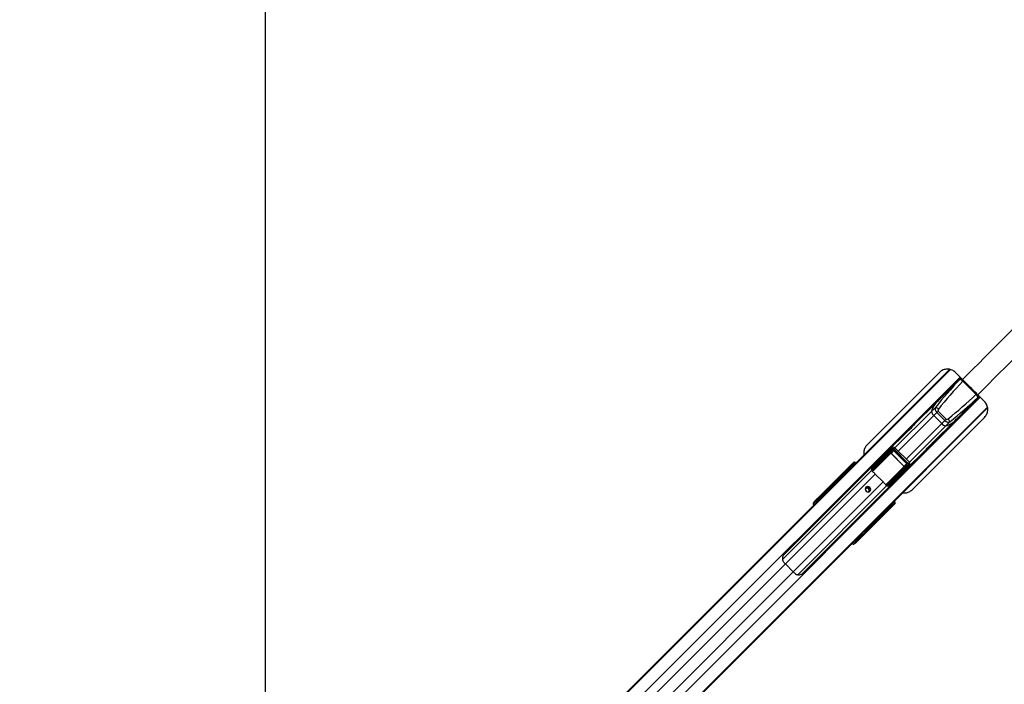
# Paper-space layout 'Wall Base Bracket' of a CAD drawing. Header units: millimetres. Extents: x 1591 to 17407, y 1260 to 16227.
# Tile 39 of 68: x 3307 to 5051, y 11102 to 12280. Entities that reach past the tile are written whole.
import ezdxf

# ---------------------------------------------------------------- set-up
doc = ezdxf.new("R2010")
doc.units = ezdxf.units.MM
doc.layers.add('COMPONENT_GEOMETRY', color=7, linetype='Continuous')
doc.styles.add('SLDTEXTSTYLE1', font='TXT', dxfattribs={"width": 0.75})
doc.dimstyles.new('SLDDIMSTYLE0', dxfattribs={"dimtxt": 100, "dimasz": 6.604, "dimexe": 0, "dimexo": 0.0625, "dimgap": 25, "dimtad": 0, "dimtih": 1, "dimtoh": 1, "dimdec": 0, "dimlfac": 0.5, "dimrnd": 1e-09, "dimzin": 12, "dimdsep": 46, "dimtxsty": 'SLDTEXTSTYLE1', "dimsah": 1, "dimcen": 0.09, "dimadec": 0, "dimazin": 3, "dimtfac": 1, "dimtdec": 0, "dimtofl": 0, "dimtmove": 0, "dimatfit": 3, "dimfxl": 1, "dimfrac": 2, "dimtolj": 1, "dimtzin": 12, "dimarcsym": 0})

# ---------------------------------------------------------------- blocks, each defined once
blk = doc.blocks.new('_D_20')
at = {"layer": 'COMPONENT_GEOMETRY', "color": 7, "ltscale": 2}
for p, q in [((8879.1, 12946.1), (8879.1, 8407.7)), ((3306.8, 9991.4), (3306.8, 8407.7)), ((3306.8, 8414), (5945.2, 8414)), ((8879.1, 8414), (6240.7, 8414))]:
    blk.add_line(p, q, dxfattribs=at)
for points in [[(3306.8, 8414), (3313.4, 8413), (3313.4, 8415)], [(8879.1, 8414), (8872.5, 8415), (8872.5, 8413)]]:
    blk.add_solid(points, dxfattribs=at)
at = {"layer": 'COMPONENT_GEOMETRY', "color": 7, "ltscale": 2, "insert": (5945.2, 8463.6), "char_height": 100, "attachment_point": 1, "style": 'SLDTEXTSTYLE1'}
blk.add_mtext('2786', dxfattribs=at)

psp = doc.layouts.new('Wall Base Bracket')

# ---------------------------------------------------------------- linework, layer by layer
at = {"color": 8, "linetype": 'Continuous', "lineweight": 25, "ltscale": 2}
for p, q in [((3744.7, 10449.1), (4955.3, 11659.7)), ((4742.1, 11447.6), (4954.5, 11660)), ((3758.1, 10432), (4972.7, 11646.7)), ((4972.4, 11642.6), (4974.6, 11644.8)), ((3793.9, 10396.2), (5008.5, 11610.9)), ((5004.4, 11610.6), (5006.7, 11612.7)), ((3811, 10382.8), (5021.3, 11593.2)), ((4808.3, 11379.1), (5021.5, 11592.3)), ((4857.4, 11521), (4922.1, 11585.7)), ((4862.9, 11515.5), (4926, 11578.5)), ((4877.3, 11501.1), (4940.3, 11564.1)), ((4882.9, 11495.5), (4947.5, 11560.2)), ((4857.3, 11521.1), (4855.5, 11519.2)), ((4817.3, 11479.5), (4849.2, 11511.4)), ((4849.7, 11511.2), (4817.6, 11479.1)), ((4882.9, 11495.5), (4881.1, 11493.6)), ((4658.2, 11323.4), (4816, 11481.3)), ((4774.7, 11480.8), (4774.2, 11481.3)), ((4775.1, 11482.2), (4775.6, 11481.7)), ((4775.8, 11484.7), (4775.3, 11484.2)), ((4777.4, 11483.4), (4776, 11484.5)), ((4776.2, 11484.8), (4777.6, 11483.6)), ((4776.7, 11483.7), (4776.2, 11483.2)), ((4776.7, 11482.7), (4776.2, 11483.2)), ((4784.2, 11491.1), (4784.6, 11491.6)), ((4784.5, 11490.8), (4784.9, 11491.3)), ((4785.2, 11491.2), (4785.2, 11491.2)), ((4816.3, 11481.2), (4817.2, 11482.2)), ((4841.1, 11455.8), (4873.1, 11487.8)), ((4873.3, 11487.4), (4841.4, 11455.5)), ((4663.3, 11315.4), (4822.6, 11474.6)), ((4677.3, 11301.5), (4836.5, 11460.7)), ((4767.2, 11473.2), (4765.6, 11474.5)), ((4765.7, 11474.7), (4767.4, 11473.4)), ((4685.3, 11296.3), (4843.1, 11454.2)), ((4846.7, 11453.9), (4847.7, 11455.2)), ((3744.2, 10449.6), (4729.8, 11435.2)), ((4719.7, 11425.7), (4718.7, 11426.8)), ((4720.1, 11429), (4721.5, 11427.5)), ((4843.1, 11412.4), (4842.6, 11412.9)), ((4843.5, 11413.8), (4844, 11413.3)), ((4845.1, 11414.3), (4844.6, 11414.8)), ((4845.6, 11414.8), (4845.1, 11414.3)), ((4846.4, 11414.2), (4845.3, 11415.5)), ((4845.5, 11415.7), (4846.7, 11414.3)), ((4845.9, 11413), (4845.8, 11412.9)), ((4846.1, 11413.4), (4846.6, 11414)), ((4853.2, 11423.1), (4852.7, 11422.6)), ((4853.5, 11422.8), (4853, 11422.3)), ((4853.1, 11423.3), (4853.1, 11423.3)), ((4853.8, 11421), (4853.7, 11420.9)), ((4836.4, 11403.7), (4835, 11405.3)), ((4835.2, 11405.5), (4836.6, 11403.9)), ((3811.5, 10382.3), (4802, 11372.8)), ((4788.7, 11356.8), (4787.5, 11357.8)), ((4789.4, 11359.6), (4790.9, 11358.3)), ((3828.4, 10480.5), (4663.3, 11315.4)), ((3842.3, 10466.5), (4677.3, 11301.5))]:
    psp.add_line(p, q, dxfattribs=at)
at = {"color": 7, "linetype": 'Continuous', "lineweight": 25, "ltscale": 2}
for p, q in [((4739.2, 11445.2), (4954.1, 11660.1)), ((4936.3, 11654.8), (4808.1, 11526.6)), ((4977.1, 11642.3), (4964.6, 11654.8)), ((4974, 11645.4), (4660.9, 11332.2)), ((4974.5, 11644.9), (4928.7, 11599.1)), ((5001, 11615.6), (4977.4, 11639.1)), ((4694.1, 11299), (5007.3, 11612.1)), ((4931, 11601.7), (4892.3, 11563)), ((5006.8, 11612.6), (4960.9, 11566.8)), ((5016, 11603.4), (5004.2, 11615.2)), ((4805.9, 11376.1), (5021.6, 11591.9)), ((4929.3, 11592.9), (4922.1, 11585.7)), ((4931.4, 11583.9), (4926, 11578.5)), ((4933.7, 11586.2), (4931.4, 11583.9)), ((4945.8, 11569.6), (4931.4, 11583.9)), ((4933.7, 11586.2), (4948.1, 11571.8)), ((4887.7, 11446.9), (5016, 11575.2)), ((4924.8, 11530.4), (4963.6, 11569.2)), ((4940.3, 11564.1), (4926, 11578.5)), ((4945.8, 11569.6), (4940.3, 11564.1)), ((4948.1, 11571.8), (4945.8, 11569.6)), ((4954.8, 11567.4), (4947.5, 11560.2)), ((4877.9, 11548.5), (4846.1, 11516.8)), ((4817.5, 11486.8), (4851.3, 11520.8)), ((4852.3, 11518.9), (4817.7, 11484.2)), ((4817.8, 11482.3), (4852.3, 11516.7)), ((4853.3, 11516.3), (4818.8, 11481.8)), ((4831.5, 11502.2), (4845.6, 11516.3)), ((4851.3, 11520.8), (4845.6, 11516.3)), ((4851.8, 11521.2), (4846.1, 11516.7)), ((4849.2, 11511.4), (4853.3, 11516.3)), ((4855, 11516.7), (4850.7, 11511.5)), ((4855, 11516.7), (4855.4, 11517.1)), ((4878.5, 11493.1), (4855, 11516.7)), ((4855.4, 11517.1), (4879, 11493.6)), ((4881.1, 11493.6), (4855.5, 11519.2)), ((4882.9, 11495.5), (4857.3, 11521.1)), ((4878.7, 11484.3), (4910.4, 11516)), ((4850.5, 11511.3), (4850.7, 11511.5)), ((4873.2, 11488.6), (4850.5, 11511.3)), ((4850.7, 11511.5), (4873.4, 11488.8)), ((4719.4, 11430.7), (4781.8, 11493.1)), ((4719.5, 11431.1), (4783.1, 11494.8)), ((4765.6, 11476.2), (4773.7, 11482.9)), ((4773.8, 11481.5), (4765.7, 11474.8)), ((4774.8, 11483.9), (4768.8, 11479.2)), ((4768.9, 11479.2), (4768.8, 11479.2)), ((4774.9, 11484), (4768.9, 11479.2)), ((4773.7, 11482.9), (4774.8, 11483.9)), ((4775.1, 11482.2), (4774.2, 11481.3)), ((4774.9, 11484), (4774.8, 11483.9)), ((4776.2, 11483.2), (4775.1, 11482.2)), ((4781.8, 11489.5), (4776.2, 11484.8)), ((4776.3, 11486.3), (4781.8, 11490.9)), ((4777.2, 11483.2), (4776.7, 11483.7)), ((4782.8, 11491.8), (4778.7, 11488.6)), ((4782.9, 11491.9), (4778.8, 11488.7)), ((4781.8, 11493.1), (4783.1, 11494.8)), ((4781.8, 11490.9), (4782.8, 11491.8)), ((4782.3, 11489.3), (4783.2, 11490.2)), ((4782.6, 11489), (4782.3, 11489.3)), ((4782.6, 11489), (4783.5, 11489.9)), ((4782.8, 11491.8), (4782.9, 11491.9)), ((4784.2, 11491.1), (4783.2, 11490.2)), ((4783.2, 11490.2), (4783.5, 11489.9)), ((4783.5, 11489.9), (4784.5, 11490.8)), ((4784.5, 11490.8), (4784.2, 11491.1)), ((4784.9, 11491.3), (4784.6, 11491.6)), ((4817.6, 11488.8), (4817.8, 11488.5)), ((4843.6, 11456.9), (4878.1, 11491.4)), ((4878.6, 11490.5), (4844.1, 11456)), ((4846.1, 11455.8), (4880.8, 11490.4)), ((4882.7, 11489.5), (4848.7, 11455.6)), ((4864.1, 11469.6), (4878.2, 11483.7)), ((4873.2, 11488.6), (4873.4, 11488.8)), ((4878.1, 11491.4), (4873.3, 11487.4)), ((4873.4, 11488.8), (4878.5, 11493.1)), ((4878.2, 11483.7), (4882.7, 11489.5)), ((4878.5, 11493.1), (4879, 11493.6)), ((4878.6, 11484.2), (4883.1, 11489.9)), ((4765.6, 11474.5), (4720.1, 11429)), ((4822.6, 11474.6), (4836.5, 11460.7)), ((4729.8, 11435.2), (4742.2, 11446.8)), ((4734.1, 11439.6), (4741.5, 11446.4)), ((4734.1, 11439.6), (4740, 11445.4)), ((4737, 11443), (4739.2, 11445.2)), ((4740, 11445.4), (4742.1, 11447.6)), ((4741.5, 11446.4), (4740, 11445.4)), ((4744, 11448.9), (4742.1, 11447.6)), ((4846.3, 11455.1), (4844.1, 11455.3)), ((4850.4, 11456), (4850.7, 11455.7)), ((4715, 11425.6), (4715.9, 11426.9)), ((4718.7, 11426.8), (4717.7, 11425.6)), ((4718.3, 11424.3), (4725.8, 11431.8)), ((4725.8, 11431.8), (4731, 11437)), ((4729.8, 11435.2), (4734.1, 11439.6)), ((4731, 11437), (4737, 11443)), ((3743.9, 10449.9), (4714, 11420)), ((4712.3, 11422.9), (4715, 11425.6)), ((4714.1, 11425.4), (4712.3, 11422.9)), ((4714, 11420), (4718.3, 11424.3)), ((4854.9, 11419.9), (4792.6, 11357.6)), ((4793, 11357.6), (4856.7, 11421.3)), ((4836.7, 11403.8), (4843.4, 11411.9)), ((4844.7, 11411.8), (4838, 11403.8)), ((4841, 11406.9), (4845.8, 11412.9)), ((4841.1, 11407), (4845.9, 11413)), ((4843.1, 11412.4), (4844, 11413.3)), ((4844, 11413.3), (4845.1, 11414.3)), ((4845.8, 11412.9), (4844.7, 11411.8)), ((4845.6, 11414.8), (4845, 11415.3)), ((4846.7, 11414.3), (4851.4, 11420)), ((4852.7, 11419.9), (4848.2, 11414.4)), ((4850.5, 11416.9), (4853.7, 11420.9)), ((4850.6, 11417), (4853.8, 11421)), ((4851.7, 11421.6), (4850.8, 11420.7)), ((4851.1, 11420.4), (4850.8, 11420.7)), ((4852, 11421.3), (4851.1, 11420.4)), ((4852.7, 11422.6), (4851.7, 11421.6)), ((4851.7, 11421.6), (4852, 11421.3)), ((4852, 11421.3), (4853, 11422.3)), ((4853, 11422.3), (4852.7, 11422.6)), ((4853.7, 11420.9), (4852.7, 11419.9)), ((4853.2, 11423.1), (4853, 11423.2)), ((4853.5, 11422.8), (4853.2, 11423.1)), ((4856.7, 11421.3), (4854.9, 11419.9)), ((4790.9, 11358.3), (4836.4, 11403.7)), ((4841, 11406.9), (4841.1, 11407)), ((4791.1, 11361.3), (4803.7, 11374)), ((4802, 11372.8), (4808.3, 11379.1)), ((4806.5, 11377.6), (4802, 11372.8)), ((4803.7, 11374), (4805.9, 11376.1)), ((4808.3, 11379.1), (4808.5, 11379.5)), ((4055.4, 10625.6), (4786.8, 11357)), ((4786.8, 11357), (4791.1, 11361.3)), ((4787.4, 11355.9), (4788.7, 11356.8)), ((4787.5, 11353.1), (4784.8, 11350.4)), ((4787.3, 11352.3), (4784.8, 11350.4)), ((4788.7, 11354), (4787.5, 11353.1)), ((4663.3, 11315.4), (4677.3, 11301.5))]:
    psp.add_line(p, q, dxfattribs=at)
at = {"color": 7, "linetype": 'Continuous', "lineweight": 25, "ltscale": 2, "flags": 128}
for points in [[(3742, 12948.7), (3741.9, 11667.5), (3741.9, 10464.8)], [(4892.3, 11563), (4892.3, 11563), (4890.6, 11561.2), (4888.2, 11558.7), (4885.3, 11555.6), (4883.8, 11554), (4882.3, 11552.6), (4881, 11551.2), (4879.7, 11550.1), (4878, 11548.4), (4877.3, 11547.9), (4877.9, 11548.5), (4877.9, 11548.5)], [(4917.4, 11523.4), (4917.4, 11523.3), (4914.5, 11520.3), (4912, 11517.7), (4910.4, 11516), (4909.8, 11515.4), (4910.3, 11516.1), (4911.9, 11517.9), (4913.1, 11519.1), (4914.5, 11520.4), (4915.9, 11521.9), (4917.5, 11523.4), (4920.5, 11526.3), (4923.1, 11528.8), (4924.8, 11530.4), (4924.8, 11530.4)], [(4806.1, 11451.3), (4805.1, 11449.7), (4804.7, 11447.9), (4805.2, 11446), (4806.3, 11444.4), (4807.9, 11443.3), (4809.7, 11442.9), (4811.6, 11443.2), (4813.1, 11444.2), (4814.1, 11445.7), (4814.4, 11447.6), (4814, 11449.4), (4812.9, 11451), (4811.3, 11452.1), (4809.4, 11452.6), (4807.6, 11452.3), (4806.1, 11451.3)]]:
    psp.add_lwpolyline(points, dxfattribs=at)
at = {"color": 7, "linetype": 'Continuous', "lineweight": 25, "ltscale": 4}
for centre, radius, start, end in [((4966.5, 11636.4), 1, 135, 207.5424), ((4968.7, 11631.8), 11.4, 39.7345, 70.7401), ((4955.5, 11577.5), 34.4, 129.2918, 166.1896), ((4998.3, 11604.6), 1, 242.4576, 315), ((4993.7, 11606.8), 11.4, 19.2599, 50.2655), ((4957.6, 11576.5), 36.7, 142.0459, 165.5006), ((4932.2, 11586.5), 10.1, 184.4253, 232.1303), ((4924.3, 11578.8), 14.9, 46.9276, 70.2825), ((4939.2, 11593.8), 34.7, 283.9591, 320.5594), ((4938.4, 11595.7), 36.7, 284.4994, 307.9541), ((4940.7, 11562.4), 14.9, 19.7175, 43.0724), ((4948.3, 11570.3), 10.1, 217.8697, 265.5747), ((4853.5, 11520.8), 2.2, 179.1268, 236.0427), ((4853.2, 11517.4), 1.1, 213.9965, 270.9757), ((4849.2, 11510.9), 0.549, 34.0024, 90.9698), ((4768.6, 11479.2), 0.178, 331.1122, 29.1758), ((4774.4, 11482.2), 0.98, 137.3925, 226.1613), ((4775, 11485.8), 1.34, 307.0755, 319.0307), ((4775.3, 11485.1), 0.878, 321.7577, 341.5994), ((4776.1, 11486.4), 0.222, 336.0145, 36.4861), ((4778.5, 11488.7), 0.237, 337.4267, 38.3549), ((4782.5, 11490.2), 0.98, 137.3928, 226.1609), ((4817.6, 11485.5), 0.618, 116.5932, 150.3112), ((4817.8, 11485.7), 1.48, 237.542, 267.542), ((4817.4, 11484.2), 1.96, 262.7379, 282.6263), ((4818.1, 11482.5), 1.01, 198.7013, 309.8402), ((4818.7, 11482.9), 1.1, 214.0122, 270.96), ((4780.8, 11432.9), 59.1, 44.9626, 50.4539), ((4872.8, 11487.4), 0.549, 359.0302, 55.9976), ((4879.2, 11491.4), 1.1, 179.0243, 236.0035), ((4882.6, 11491.7), 2.2, 213.9573, 270.8732), ((4764.9, 11475), 0.795, 322.7834, 345.0536), ((4765.5, 11476.3), 0.161, 328.8691, 24.8283), ((4764.9, 11475), 0.879, 321.7669, 341.5902), ((4794.8, 11418.9), 59.1, 39.5461, 45.0374), ((4750.4, 11429.6), 19, 123.3666, 134.9576), ((4752.6, 11431.8), 19, 123.3657, 134.9581), ((4808.3, 11446.7), 3.27, 41.8661, 188.5862), ((4808.2, 11446.4), 5.05, 327.8543, 122.1457), ((4808.6, 11446.4), 3.27, 260.8716, 48.6761), ((4844.4, 11456.2), 1.01, 140.1598, 251.2987), ((4844.7, 11456.9), 1.1, 179.04, 235.9878), ((4846, 11455.5), 1.96, 167.3737, 187.2621), ((4847.6, 11455.9), 1.48, 182.458, 212.458), ((4847.4, 11455.7), 0.618, 299.6888, 333.4068), ((4716.3, 11424.2), 1.98, 44.4639, 133.2794), ((4717.2, 11425.4), 1.98, 44.4639, 133.2794), ((4721.2, 11430.5), 1.79, 173.2827, 232.9394), ((4844.1, 11412.6), 0.98, 223.8387, 312.6075), ((4846.9, 11413.5), 0.878, 108.4006, 128.2423), ((4847.7, 11413.2), 1.34, 130.9693, 142.9245), ((4848.2, 11414.2), 0.222, 53.5139, 113.9855), ((4850.6, 11416.7), 0.237, 51.6451, 112.5733), ((4852.1, 11420.6), 0.98, 223.8391, 312.6072), ((4836.9, 11403), 0.879, 108.4098, 128.2331), ((4836.9, 11403), 0.795, 104.9464, 127.2166), ((4838.1, 11403.6), 0.161, 65.1717, 121.1309), ((4841.1, 11406.8), 0.178, 60.8242, 118.8878), ((4790.3, 11387.4), 19, 315.0405, 326.5016), ((4792.4, 11389.5), 19, 315.0422, 326.6336), ((4787.3, 11355.4), 1.98, 316.7206, 45.5361), ((4792.3, 11359.3), 1.79, 217.0606, 276.7173), ((4786, 11354.4), 1.98, 316.7206, 45.5361), ((4694.7, 11346.9), 44.4, 217.7796, 225.0859), ((4708.7, 11332.9), 44.4, 224.9141, 232.2204)]:
    psp.add_arc(centre, radius, start, end, dxfattribs=at)
at = {"color": 8, "linetype": 'Continuous', "lineweight": 25, "ltscale": 4}
for centre, radius, start, end in [((4783.5, 11492.8), 1.68, 172.6449, 229.8855), ((4793.5, 11482.9), 11.7, 131.2515, 135.1549), ((4844.8, 11431.6), 11.7, 314.8451, 318.7485), ((4854.7, 11421.6), 1.68, 220.1145, 277.3551)]:
    psp.add_arc(centre, radius, start, end, dxfattribs=at)
at = {"color": 7, "linetype": 'Continuous', "lineweight": 25, "ltscale": 4}
for centre, major_axis, ratio, start_param, end_param in [((5151.4, 11497.3), (305, 305), 0.532415, 1.626186, 1.77985), ((5152.1, 11498), (303.4, 303.4), 0.521193, 1.626186, 1.77985), ((4859.9, 11790.3), (303.4, 303.4), 0.521193, 4.503335, 4.656999), ((4859.2, 11789.6), (305, 305), 0.532415, 4.503335, 4.656999), ((4935.7, 11588.2), (-5.66, 5.66), 0.757813, 0.209054, 1.570796), ((4936.4, 11588.9), (2.71, 2.71), 0.521193, 1.77985, 3.141593), ((4950.1, 11573.8), (-5.66, 5.66), 0.757813, 1.570796, 2.932539), ((4950.8, 11574.5), (2.71, 2.71), 0.521193, 3.141593, 4.503335), ((4848.5, 11513.6), (3.58, 3.02), 0.853488, 1.52392, 1.670854), ((4854.2, 11518), (3.2, 2.8), 0.93999, 0.058558, 1.65746), ((4853.8, 11517.6), (1.79, 1.51), 0.853488, 0.071952, 1.670854), ((4853.7, 11515.3), (1.66, 1.89), 0.796011, 6.231664, 7.772778), ((4853.9, 11515.5), (1.04, 1.2), 0.630657, 6.230496, 7.77161), ((4785.8, 11491.8), (-1.73, 3.69), 0.908491, 5.029028, 6.60098), ((4848.2, 11521.5), (191.3, 192), 0.006704, 4.540214, 4.618229), ((4849.9, 11510.7), (0.731, 0.811), 0.916063, 6.241727, 7.782841), ((4850, 11510.8), (0.414, 0.472), 0.796011, 6.231664, 7.772778), ((4826.3, 11534.7), (74.1, 71.3), 0.000648, 3.754688, 3.824522), ((4826.6, 11534.3), (74.5, 71), 0.000852, 3.752981, 3.822815), ((4774.8, 11481.8), (1.06, -1.06), 0.352477, 1.570796, 3.106686), ((4774.1, 11481.1), (0.354, -0.354), 0.374358, 1.570796, 3.106686), ((4775.8, 11482.9), (1.06, -1.06), 0.330596, 1.570796, 3.106686), ((4777.4, 11485.8), (1.62, 1.06), 0.772703, 3.176826, 3.370827), ((4777.2, 11485.8), (1.22, 0.83), 0.676841, 3.173446, 3.367446), ((4826.3, 11534.7), (74.1, 71.3), 0.000648, 3.971416, 4.015565), ((4826.6, 11534.3), (74.5, 71), 0.000852, 3.969708, 4.013858), ((4784.6, 11490.2), (-2.34, 3.27), 0.932843, 4.866053, 6.438006), ((4782.8, 11489.8), (1.06, -1.06), 0.352477, 1.570796, 3.106686), ((4782.2, 11489.1), (0.354, -0.354), 0.374358, 1.570796, 3.106686), ((4783.8, 11490.8), (1.06, -1.06), 0.330596, 1.570796, 3.106686), ((4770.7, 11421.5), (68.6, 84), 0.010788, 0.780508, 0.819711), ((4825.1, 11485.2), (5.76, 5.76), 0.82056, 2.385137, 2.661507), ((4872.7, 11488.2), (0.472, 0.414), 0.796011, 4.793592, 6.334706), ((4872.6, 11488.1), (0.811, 0.731), 0.916063, 4.78353, 6.324644), ((4877.4, 11492.1), (1.2, 1.04), 0.630657, 4.794761, 6.335875), ((4875.4, 11486.6), (3.02, 3.58), 0.853488, 4.612331, 4.759266), ((4877.1, 11491.8), (1.89, 1.66), 0.796011, 4.793592, 6.334706), ((4879.4, 11491.9), (1.51, 1.79), 0.853488, 4.612331, 6.211233), ((4879.9, 11492.4), (2.8, 3.2), 0.93999, 4.625725, 6.224627), ((4764.8, 11473.2), (1.41, -1.41), 0.724176, 1.745329, 1.771359), ((4765.1, 11473.6), (1.77, -1.77), 0.5087, 1.745329, 1.771359), ((4883.4, 11486.3), (192, 191.3), 0.006704, 1.664957, 1.742994), ((4742.4, 11447.2), (1.76, 1.68), 0.065684, 4.53791, 6.633312), ((4783.4, 11408.8), (84, 68.6), 0.010788, 5.463474, 5.502677), ((4847, 11463.3), (5.76, 5.76), 0.82056, 3.621679, 3.898049), ((4827.1, 11306.9), (222.4, 222.4), 0.508736, 1.500983, 1.570796), ((4718.1, 11429.4), (4.18, 4.33), 0.043858, 1.202097, 2.797643), ((4718.6, 11429.5), (2.79, 2.88), 0.043858, 1.202097, 2.797643), ((4831.4, 11311.2), (222.4, 222.4), 0.508736, 1.500983, 1.570796), ((4720, 11428.1), (1.28, 1.57), 0.246297, 1.166018, 2.761564), ((4853.7, 11424), (3.69, -1.73), 0.908491, 5.965391, 7.537343), ((4716.6, 11418.8), (-4.24, 4.24), 0.32958, 0.046003, 1.102064), ((4843, 11412.2), (-0.354, 0.354), 0.374358, 3.176499, 4.712389), ((4843.7, 11412.9), (-1.06, 1.06), 0.352477, 3.176499, 4.712389), ((4844.7, 11414), (-1.06, 1.06), 0.330596, 3.176499, 4.712389), ((4847.7, 11415.5), (1.06, 1.62), 0.772703, 2.912358, 3.106359), ((4847.7, 11415.4), (0.83, 1.22), 0.676841, 2.915739, 3.10974), ((4896.2, 11464.7), (71, 74.5), 0.000852, 2.269328, 2.313477), ((4896.6, 11464.4), (71.3, 74.1), 0.000648, 2.26762, 2.311769), ((4851, 11420.3), (-0.354, 0.354), 0.374358, 3.176499, 4.712389), ((4851.7, 11421), (-1.06, 1.06), 0.352477, 3.176499, 4.712389), ((4852.6, 11422), (-1.06, 1.06), 0.330596, 3.176499, 4.712389), ((4852, 11422.7), (3.27, -2.34), 0.932843, 6.128365, 7.700317), ((4835.1, 11402.9), (1.41, -1.41), 0.724176, 1.370234, 1.396263), ((4835.4, 11403.3), (-1.77, 1.77), 0.5087, 4.511826, 4.537856), ((4896.2, 11464.7), (71, 74.5), 0.000852, 2.460371, 2.530205), ((4896.6, 11464.4), (71.3, 74.1), 0.000648, 2.458663, 2.528497), ((4678, 11474.5), (221.5, 221.5), 0.510768, 4.712389, 4.781395), ((4806.9, 11377.8), (1.68, 1.76), 0.065684, 5.933058, 8.030556), ((4673.7, 11470.2), (221.5, 221.5), 0.510768, 4.712389, 4.782202), ((4791.3, 11356.3), (4.33, 4.18), 0.043858, 3.485543, 5.081089), ((4790, 11358.1), (1.57, 1.28), 0.246297, 3.521621, 5.117167), ((4791.4, 11356.7), (2.88, 2.79), 0.043858, 3.485543, 5.081089), ((4780.6, 11354.7), (4.24, -4.24), 0.32958, 5.181121, 6.237182)]:
    psp.add_ellipse(centre, major_axis=major_axis, ratio=ratio, start_param=start_param, end_param=end_param, dxfattribs=at)
at = {"color": 8, "linetype": 'Continuous', "lineweight": 25, "ltscale": 4}
for centre, major_axis, ratio, start_param, end_param in [((4782.5, 11488.8), (0.354, -0.354), 0.374358, 1.016436, 1.570796), ((4783.9, 11489.9), (-0.86, 1.85), 0.908491, 5.029028, 5.349262), ((4838.1, 11504.2), (34.8, 28.4), 0.010914, 4.010045, 4.069827), ((4866, 11476.2), (28.4, 34.8), 0.010914, 2.213359, 2.27314), ((4719.3, 11421.4), (4.24, -4.24), 0.32951, 3.18746, 4.244393), ((4720.6, 11422.8), (-2.83, 2.83), 0.32958, 0.046003, 0.827843), ((4850.7, 11420.6), (-0.354, 0.354), 0.374358, 4.712389, 5.266749), ((4851.8, 11422), (1.85, -0.86), 0.908491, 0.9332, 1.254158), ((4784.6, 11358.7), (2.83, -2.83), 0.32958, 5.455342, 6.237182), ((4783.3, 11357.4), (-4.24, 4.24), 0.32951, 2.038792, 3.095725)]:
    psp.add_ellipse(centre, major_axis=major_axis, ratio=ratio, start_param=start_param, end_param=end_param, dxfattribs=at)
at = {"color": 8, "linetype": 'Continuous', "lineweight": 25, "ltscale": 2}
for points, knots in [([(4977.1, 11642.3), (5078.9, 11743.9), (5282.6, 11947), (5553.1, 12216.4), (5722.2, 12383.5), (5789.1, 12449.6)], [0, 0, 0, 0, 0.376729, 0.753458, 1, 1, 1, 1]), ([(5810, 12425.8), (5744.4, 12359.4), (5577.8, 12190.8), (5308.9, 11920.7), (5105.8, 11717), (5004.2, 11615.2)], [0, 0, 0, 0, 0.245175, 0.622587, 1, 1, 1, 1]), ([(4977.4, 11639.1), (4977.9, 11639.6), (4978.4, 11640.1), (4978.8, 11640.6), (4978.8, 11640.6)], [0, 0, 0, 0, 0.991752, 1, 1, 1, 1]), ([(5001, 11615.6), (5001.5, 11616), (5002, 11616.5), (5002.5, 11616.9), (5002.5, 11616.9)], [0, 0, 0, 0, 0.991752, 1, 1, 1, 1]), ([(4768.8, 11479.3), (4768.8, 11479.4), (4769.1, 11479.6), (4769.4, 11479.8), (4769.7, 11479.9), (4769.8, 11480)], [0, 0, 0, 0, 0.160747, 0.847684, 1, 1, 1, 1]), ([(4778.7, 11488.9), (4778.8, 11488.9), (4779, 11489.2), (4779.4, 11489.4), (4779.8, 11489.5), (4779.9, 11489.5)], [0, 0, 0, 0, 0.138509, 0.757678, 1, 1, 1, 1]), ([(4817, 11485.8), (4816.7, 11485.6), (4816.3, 11485.3), (4815.9, 11484.9), (4815.7, 11484.8)], [0, 0, 0, 0, 0.675871, 1, 1, 1, 1]), ([(4844.1, 11455.3), (4843.9, 11455.1), (4843.5, 11454.8), (4843.1, 11454.5), (4842.9, 11454.3)], [0, 0, 0, 0, 0.49318, 1, 1, 1, 1]), ([(4851.4, 11418), (4851.3, 11417.8), (4851.2, 11417.4), (4850.9, 11417), (4850.7, 11416.8)], [0, 0, 0, 0, 0.493028, 1, 1, 1, 1]), ([(4841.8, 11407.8), (4841.7, 11407.7), (4841.6, 11407.4), (4841.3, 11407.1), (4841.2, 11406.9)], [0, 0, 0, 0, 0.400021, 1, 1, 1, 1])]:
    psp.add_open_spline(points, degree=3, knots=knots, dxfattribs=at)
at = {"color": 7, "linetype": 'Continuous', "lineweight": 25, "ltscale": 2}
for points, knots in [([(4964.6, 11654.8), (4963.7, 11655.6), (4961.9, 11657.2), (4957.8, 11659.5), (4953.2, 11660.7), (4948.4, 11660.7), (4944.7, 11659.9), (4941.2, 11658.5), (4938.3, 11656.7), (4936.8, 11655.3), (4936.3, 11654.8)], [0, 0, 0, 0, 0.111635, 0.223336, 0.44519, 0.565643, 0.686087, 0.809917, 0.933675, 1, 1, 1, 1]), ([(5004.2, 11615.2), (5002.1, 11617.3), (4997.8, 11621.6), (4991, 11628.4), (4983.9, 11635.5), (4979.4, 11640), (4977.1, 11642.3)], [0, 0, 0, 0, 0.23888, 0.484636, 0.738142, 1, 1, 1, 1]), ([(5016, 11575.2), (5016.8, 11576.1), (5018.4, 11577.9), (5020.7, 11582.1), (5021.9, 11586.8), (5021.8, 11591.6), (5021, 11595.3), (5019.5, 11598.9), (5017.7, 11601.6), (5016.4, 11603), (5016, 11603.4)], [0, 0, 0, 0, 0.113742, 0.227546, 0.45365, 0.575527, 0.697382, 0.820632, 0.943802, 1, 1, 1, 1]), ([(4877.9, 11548.5), (4878.4, 11549), (4879.4, 11550), (4882.1, 11552.5), (4884.2, 11554.5), (4885.2, 11555.6), (4885.2, 11555.6)], [0, 0, 0, 0, 0.334665, 0.667309, 0.996888, 1, 1, 1, 1]), ([(4808.1, 11526.6), (4806.7, 11524.9), (4804, 11521.7), (4802.2, 11515.4), (4801.9, 11510.7), (4802.6, 11508.7), (4802.6, 11508.6)], [0, 0, 0, 0, 0.335862, 0.67284, 0.985719, 1, 1, 1, 1]), ([(4776.7, 11483.7), (4776.6, 11483.8), (4776.4, 11484), (4776, 11484.2), (4775.6, 11484.3), (4775.2, 11484.2), (4775, 11484.1), (4774.9, 11484)], [0, 0, 0, 0, 0.152688, 0.421359, 0.626347, 0.801871, 1, 1, 1, 1]), ([(4775.8, 11484.7), (4775.8, 11484.8), (4775.7, 11485.1), (4775.6, 11485.4), (4775.7, 11485.8), (4775.9, 11486.2), (4776.1, 11486.4), (4776.3, 11486.5)], [0, 0, 0, 0, 0.183691, 0.357737, 0.54589, 0.746167, 1, 1, 1, 1]), ([(4776.3, 11486.3), (4776.2, 11486.2), (4776, 11486), (4775.9, 11485.8), (4775.8, 11485.5), (4775.9, 11485.2), (4776, 11485), (4776, 11484.9)], [0, 0, 0, 0, 0.26175, 0.454755, 0.634221, 0.807851, 1, 1, 1, 1]), ([(4784.6, 11491.6), (4784.6, 11491.7), (4784.4, 11491.9), (4784, 11492.1), (4783.6, 11492.2), (4783.2, 11492.1), (4783, 11492), (4782.9, 11491.9)], [0, 0, 0, 0, 0.152674, 0.421378, 0.626365, 0.80189, 1, 1, 1, 1]), ([(4785.1, 11491.1), (4785.1, 11491.1), (4785, 11491.2), (4785, 11491.3), (4784.9, 11491.3)], [0, 0, 0, 0, 0.468009, 1, 1, 1, 1]), ([(4818.3, 11489.7), (4818.3, 11489.7), (4817.9, 11489.3), (4816.9, 11488.1), (4815.9, 11486), (4815.5, 11483.9), (4815.6, 11482.3), (4815.9, 11481.6), (4816, 11481.3)], [0, 0, 0, 0, 0.002671, 0.195352, 0.507159, 0.72196, 0.874864, 1, 1, 1, 1]), ([(4816, 11481.3), (4816.5, 11480.5), (4817.1, 11479.5), (4818.1, 11478.7), (4818.4, 11478.4)], [0, 0, 0, 0, 0.720118, 1, 1, 1, 1]), ([(4817.2, 11482.2), (4817.1, 11482.6), (4816.9, 11483.4), (4817, 11484.1), (4817, 11484.5)], [0, 0, 0, 0, 0.544712, 1, 1, 1, 1]), ([(4817.5, 11486.8), (4817.5, 11486.8), (4817.4, 11486.7), (4817.1, 11486.4), (4817.1, 11486), (4817, 11485.8)], [0, 0, 0, 0, 0.010669, 0.412586, 1, 1, 1, 1]), ([(4817, 11484.5), (4817, 11484.7), (4817, 11485.1), (4817, 11485.6), (4817, 11485.7), (4817, 11485.8)], [0, 0, 0, 0, 0.592755, 0.815784, 1, 1, 1, 1]), ([(4817.5, 11486.8), (4817.5, 11486.8), (4817.4, 11486.7), (4817.3, 11486.5), (4817.3, 11486.2), (4817.3, 11486.1)], [0, 0, 0, 0, 0.010615, 0.412527, 1, 1, 1, 1]), ([(4817.3, 11486.1), (4817.3, 11486), (4817.4, 11485.7), (4817.5, 11485.2), (4817.6, 11484.7), (4817.7, 11484.3), (4817.7, 11484.2)], [0, 0, 0, 0, 0.205547, 0.434417, 0.855269, 1, 1, 1, 1]), ([(4765.5, 11474.5), (4765.5, 11474.5), (4765.4, 11474.6), (4765.2, 11474.8), (4765.1, 11475.2), (4765.1, 11475.5), (4765.2, 11475.8), (4765.4, 11476.1), (4765.6, 11476.2), (4765.6, 11476.3)], [0, 0, 0, 0, 0.0324101, 0.2220685, 0.3811786, 0.5433605, 0.6727979, 0.8347317, 1, 1, 1, 1]), ([(4765.6, 11476.2), (4765.6, 11476.1), (4765.5, 11476), (4765.4, 11475.9), (4765.3, 11475.7), (4765.3, 11475.6), (4765.3, 11475.5), (4765.3, 11475.3), (4765.4, 11475), (4765.6, 11474.9), (4765.7, 11474.8), (4765.7, 11474.8)], [0, 0, 0, 0, 0.16548, 0.283632, 0.314973, 0.413519, 0.43341, 0.592921, 0.760462, 0.965179, 1, 1, 1, 1]), ([(4840.3, 11456.5), (4840.9, 11455.8), (4841.8, 11454.9), (4842.9, 11454.3), (4843.1, 11454.2)], [0, 0, 0, 0, 0.719883, 1, 1, 1, 1]), ([(4843.1, 11454.2), (4843.5, 11454), (4844.2, 11453.7), (4845.8, 11453.6), (4847.9, 11454), (4849.9, 11455), (4851.1, 11456), (4851.6, 11456.5), (4851.6, 11456.5)], [0, 0, 0, 0, 0.1251356, 0.27804, 0.4928408, 0.8046477, 0.9973289, 1, 1, 1, 1]), ([(4846.1, 11455.8), (4846.4, 11455.8), (4846.7, 11455.7), (4847.2, 11455.6), (4847.6, 11455.5), (4847.8, 11455.5), (4847.9, 11455.4)], [0, 0, 0, 0, 0.425543, 0.565634, 0.794477, 1, 1, 1, 1]), ([(4847.7, 11455.2), (4847.6, 11455.2), (4847.4, 11455.2), (4847, 11455.1), (4846.6, 11455.1), (4846.3, 11455.1)], [0, 0, 0, 0, 0.184216, 0.407245, 1, 1, 1, 1]), ([(4848.7, 11455.6), (4848.7, 11455.6), (4848.6, 11455.5), (4848.3, 11455.3), (4847.9, 11455.2), (4847.7, 11455.2)], [0, 0, 0, 0, 0.010668, 0.423149, 1, 1, 1, 1]), ([(4848.7, 11455.6), (4848.7, 11455.6), (4848.6, 11455.5), (4848.4, 11455.4), (4848.1, 11455.4), (4847.9, 11455.4)], [0, 0, 0, 0, 0.010614, 0.42316, 1, 1, 1, 1]), ([(4871, 11441.3), (4873, 11441.2), (4876.9, 11441), (4882.9, 11443), (4886, 11445.5), (4887.7, 11446.9)], [0, 0, 0, 0, 0.314044, 0.633264, 1, 1, 1, 1]), ([(4725.8, 11431.8), (4726, 11432), (4726.5, 11432.5), (4727.4, 11433.4), (4728.4, 11434.4), (4729.4, 11435.3), (4730.2, 11436.2), (4730.7, 11436.7), (4731, 11437), (4731, 11437), (4731, 11437)], [0, 0, 0, 0, 0.133591, 0.267194, 0.400812, 0.534418, 0.668011, 0.801603, 0.935223, 1, 1, 1, 1]), ([(4845.9, 11413), (4846, 11413.1), (4846.1, 11413.3), (4846.1, 11413.7), (4846.1, 11414), (4846, 11414.3), (4845.8, 11414.5), (4845.6, 11414.7), (4845.6, 11414.8)], [0, 0, 0, 0, 0.199592, 0.351306, 0.494327, 0.646193, 0.852232, 1, 1, 1, 1]), ([(4848.4, 11414.4), (4848.3, 11414.3), (4848.1, 11414.1), (4847.8, 11413.9), (4847.4, 11413.8), (4847, 11413.8), (4846.7, 11413.9), (4846.6, 11414)], [0, 0, 0, 0, 0.189693, 0.38797, 0.597553, 0.804407, 1, 1, 1, 1]), ([(4846.8, 11414.2), (4846.9, 11414.1), (4847.1, 11414), (4847.3, 11414), (4847.5, 11414), (4847.6, 11414), (4847.8, 11414.1), (4848, 11414.2), (4848.1, 11414.3), (4848.2, 11414.4)], [0, 0, 0, 0, 0.204002, 0.368367, 0.408915, 0.562568, 0.608497, 0.8027, 1, 1, 1, 1]), ([(4853.8, 11421), (4853.9, 11421.1), (4854, 11421.3), (4854, 11421.6), (4854, 11421.9), (4853.9, 11422.2), (4853.7, 11422.5), (4853.5, 11422.7), (4853.5, 11422.8)], [0, 0, 0, 0, 0.19958, 0.351319, 0.494314, 0.646183, 0.852228, 1, 1, 1, 1]), ([(4838.2, 11403.8), (4838.1, 11403.7), (4838, 11403.5), (4837.7, 11403.4), (4837.4, 11403.3), (4837.1, 11403.2), (4836.8, 11403.3), (4836.6, 11403.4), (4836.5, 11403.6), (4836.4, 11403.7)], [0, 0, 0, 0, 0.167763, 0.309449, 0.442103, 0.597351, 0.769224, 0.800224, 1, 1, 1, 1]), ([(4836.7, 11403.8), (4836.7, 11403.7), (4836.9, 11403.5), (4837.2, 11403.4), (4837.4, 11403.4), (4837.6, 11403.4), (4837.7, 11403.5), (4837.8, 11403.5), (4837.9, 11403.6), (4838, 11403.7), (4838, 11403.8)], [0, 0, 0, 0, 0.2158353, 0.4289375, 0.5802332, 0.6862325, 0.7010687, 0.8133996, 0.8319284, 1, 1, 1, 1]), ([(4660.9, 11332.2), (4660.5, 11331.8), (4659.7, 11330.9), (4658.6, 11328.8), (4657.9, 11326), (4657.9, 11322.6), (4659.1, 11320.6), (4659.6, 11319.7)], [0, 0, 0, 0, 0.109626, 0.256725, 0.499787, 0.755182, 1, 1, 1, 1]), ([(4681.5, 11297.7), (4682.3, 11297.2), (4684, 11296.3), (4687, 11296), (4689.8, 11296.4), (4692, 11297.4), (4693.3, 11298.3), (4693.9, 11298.8), (4694.1, 11299)], [0, 0, 0, 0, 0.212928, 0.424603, 0.676776, 0.830027, 0.944488, 1, 1, 1, 1])]:
    psp.add_open_spline(points, degree=3, knots=knots, dxfattribs=at)

# ---------------------------------------------------------------- dimensions: what is measured, and where the dimension line sits
at = {"layer": 'COMPONENT_GEOMETRY', "color": 7, "ltscale": 2}
dim = psp.add_linear_dim(base=(3306.8, 8414), p1=(8879.1, 12948.7), p2=(3306.8, 9993.9), dimstyle='SLDDIMSTYLE0', dxfattribs=at)
dim.commit()
dim.dimension.update_dxf_attribs({"geometry": '_D_20', "text_midpoint": (6092.9, 8414), "dimtype": 160})

doc.saveas('drawing.dxf')
